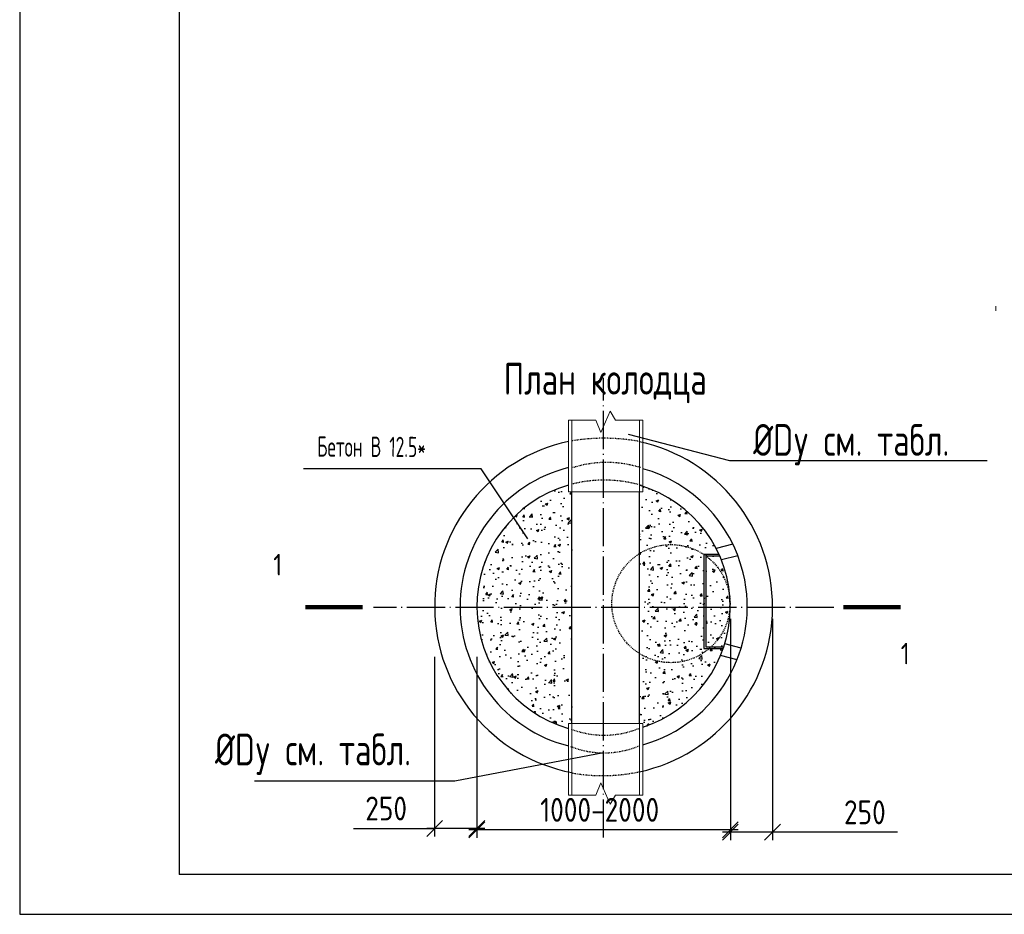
# Model space of a CAD drawing. Extents: x 0 to 362422, y 0 to 4201735.
# Tile 16 of 256: x 359901 to 360025, y 4197032 to 4197145. Entities that reach past the tile are written whole.
import ezdxf
from ezdxf.enums import TextEntityAlignment as Align

# ---------------------------------------------------------------- set-up
doc = ezdxf.new("R2010")
doc.units = 0
doc.header["$LTSCALE"] = 0.5
doc.header["$MEASUREMENT"] = 0
doc.header["$PDMODE"] = 32
doc.header["$PDSIZE"] = 0.3
doc.linetypes.add('ACAD_ISO04W100', pattern=[30, 24, -3, 0, -3])
doc.linetypes.add('HIDDEN', pattern=[0.375, 0.25, -0.125])
for name, color, linetype in [('BUILDING', 2, 'Continuous'), ('DIMS', 3, 'Continuous'), ('KOLOD', 250, 'Continuous'), ('RUSSIAN', 4, 'Continuous'), ('TEXT', 3, 'Continuous')]:
    doc.layers.add(name, color=color, linetype=linetype)
doc.layers.add('Hatch', color=7, linetype='Continuous', lineweight=13)
doc.styles.add('ROMANS', font='romans.shx', dxfattribs={"width": 0.8})
doc.styles.add('STANDART', font='romans.shx', dxfattribs={"width": 0.8, "height": 300})
doc.dimstyles.new('ROMANS_1', dxfattribs={"dimtxt": 3, "dimasz": 2, "dimexe": 1, "dimexo": 1.5, "dimgap": 1, "dimtad": 1, "dimdsep": 46, "dimtxsty": 'ROMANS', "dimblk1": 'OBLIQUE', "dimblk2": 'OBLIQUE', "dimsah": 1, "dimcen": -2.5, "dimdle": 1, "dimclrd": 3, "dimclre": 3, "dimclrt": 3, "dimadec": 0, "dimazin": 0, "dimtfac": 1, "dimtix": 1, "dimtmove": 1, "dimatfit": 3, "dimldrblk": 'OPEN30', "dimfxl": 1, "dimtolj": 1, "dimtzin": 0, "dimarcsym": 0})

# ---------------------------------------------------------------- blocks, each defined once
blk = doc.blocks.new('_Oblique')
at = {"color": 0, "linetype": 'ByBlock', "lineweight": -2}
blk.add_line((-0.5, -0.5), (0.5, 0.5), dxfattribs=at)
blk = doc.blocks.new('*D629')
at = {"layer": 'Defpoints', "color": 0, "lineweight": 50, "transparency": 16777216}
for p in [(359958.7, 4197065.15), (359990.52, 4197065.15), (359958.7, 4197043.1)]:
    blk.add_point(p, dxfattribs=at)
at = {"layer": 'DIMS', "color": 3, "lineweight": -2, "transparency": 16777216}
for p, q in [((359958.7, 4197063.65), (359958.7, 4197042.1)), ((359990.52, 4197063.65), (359990.52, 4197042.1)), ((359991.52, 4197043.1), (359957.7, 4197043.1))]:
    blk.add_line(p, q, dxfattribs=at)
at = {"layer": 'DIMS', "color": 3, "lineweight": -2, "transparency": 16777216, "xscale": 2, "yscale": 2, "zscale": 2, "rotation": 180}
blk.add_blockref('_Oblique', (359958.7, 4197043.1), dxfattribs=at)
at = {"layer": 'DIMS', "color": 3, "lineweight": -2, "transparency": 16777216, "xscale": 2, "yscale": 2, "zscale": 2}
blk.add_blockref('_Oblique', (359990.52, 4197043.1), dxfattribs=at)
at = {"layer": 'DIMS', "color": 3, "transparency": 16777216, "insert": (359974.11, 4197045.6), "char_height": 3, "attachment_point": 5, "style": 'ROMANS'}
blk.add_mtext('\\A1;1000-2000', dxfattribs=at)
blk = doc.blocks.new('_Open30')
at = {"layer": 'TEXT', "color": 0, "lineweight": -2}
for p, q in [((-1, 0.268), (0, 0)), ((0, 0), (-1, -0.268)), ((0, 0), (-1, 0))]:
    blk.add_line(p, q, dxfattribs=at)
blk = doc.blocks.new('*D630')
at = {"layer": 'Defpoints', "color": 0, "lineweight": 50, "transparency": 16777216}
for p in [(359953.39, 4197066.34), (359958.7, 4197066.34), (359953.39, 4197043.27)]:
    blk.add_point(p, dxfattribs=at)
at = {"layer": 'DIMS', "color": 3, "lineweight": -2, "transparency": 16777216}
for p, q in [((359953.39, 4197064.84), (359953.39, 4197042.27)), ((359958.7, 4197064.84), (359958.7, 4197042.27)), ((359943.21, 4197043.27), (359953.39, 4197043.27)), ((359959.7, 4197043.27), (359952.39, 4197043.27))]:
    blk.add_line(p, q, dxfattribs=at)
at = {"layer": 'DIMS', "color": 3, "lineweight": -2, "transparency": 16777216, "xscale": 2, "yscale": 2, "zscale": 2, "rotation": 180}
blk.add_blockref('_Oblique', (359953.39, 4197043.27), dxfattribs=at)
at = {"layer": 'DIMS', "color": 3, "lineweight": -2, "transparency": 16777216, "xscale": 2, "yscale": 2, "zscale": 2}
blk.add_blockref('_Oblique', (359958.7, 4197043.27), dxfattribs=at)
at = {"layer": 'DIMS', "color": 3, "transparency": 16777216, "insert": (359947.3, 4197045.77), "char_height": 3, "attachment_point": 5, "style": 'ROMANS'}
blk.add_mtext('\\A1;250', dxfattribs=at)
blk = doc.blocks.new('*D631')
at = {"layer": 'Defpoints', "color": 0, "lineweight": 50, "transparency": 16777216}
for p in [(359990.52, 4197071.12), (359995.82, 4197071.12), (359990.52, 4197042.79)]:
    blk.add_point(p, dxfattribs=at)
at = {"layer": 'DIMS', "color": 3, "lineweight": -2, "transparency": 16777216}
for p, q in [((359990.52, 4197069.62), (359990.52, 4197041.79)), ((359995.82, 4197069.62), (359995.82, 4197041.79)), ((359996.82, 4197042.79), (359989.52, 4197042.79)), ((360011.49, 4197042.79), (359995.82, 4197042.79))]:
    blk.add_line(p, q, dxfattribs=at)
at = {"layer": 'DIMS', "color": 3, "lineweight": -2, "transparency": 16777216, "xscale": 2, "yscale": 2, "zscale": 2, "rotation": 180}
blk.add_blockref('_Oblique', (359990.52, 4197042.79), dxfattribs=at)
at = {"layer": 'DIMS', "color": 3, "lineweight": -2, "transparency": 16777216, "xscale": 2, "yscale": 2, "zscale": 2}
blk.add_blockref('_Oblique', (359995.82, 4197042.79), dxfattribs=at)
at = {"layer": 'DIMS', "color": 3, "transparency": 16777216, "insert": (360007.41, 4197045.29), "char_height": 3, "attachment_point": 5, "style": 'ROMANS'}
blk.add_mtext('\\A1;250', dxfattribs=at)

msp = doc.modelspace()

# ---------------------------------------------------------------- hatches: boundary and pattern name
at = {"layer": 'BUILDING'}
h = msp.add_hatch(dxfattribs=at)
h.set_pattern_fill('AR-CONC', color=0, scale=0.018, style=0)
h.set_pattern_definition([(50, (359267.0871, 4203206.6958), (3.279324, -0.2869035), [0.3429, -3.7719]), (355, (359267.087, 4203206.6958), (-0.6343709, 3.4390196), [0.27432, -3.01752]), (100.451, (359267.3604, 4203206.672), (2.644965, 3.1521004), [0.29142, -3.20562]), (46.1842, (359267.087, 4203207.61), (4.8794227, -0.756762), [0.51435, -5.65785]), (96.6356, (359267.4938, 4203207.547), (4.2732762, 4.45366), [0.43713, -4.80843]), (351.184, (359267.087, 4203207.61), (4.273283, 4.453652), [0.41148, -4.52628]), (21, (359267.5443, 4203207.3816), (2.7290678, -1.8407793), [0.3429, -3.7719]), (326, (359267.5443, 4203207.3816), (1.1124365, 3.3153834), [0.27432, -3.01752]), (71.4514, (359267.7718, 4203207.2282), (3.8414968, 1.4746114), [0.29142, -3.20562]), (37.5, (359267.0871, 4203206.6958), (0.05559486, 1.5219907), [0, -2.980944, 0, -3.06324, 0, -3.02895]), (7.5, (359267.0871, 4203206.6958), (1.20275393, 1.80325035), [0, -1.746504, 0, -2.912364, 0, -1.15443]), (327.5, (359266.0676, 4203206.6958), (2.44063071, -0.1031174), [0, -1.143, 0, -3.56616, 0, -4.73202]), (317.5, (359265.6104, 4203206.6958), (2.6663253, 0.45767684), [0, -1.4859, 0, -2.368296, 0, -3.36042])])
h.paths.add_polyline_path([(359970.632, 4197071.004), (359970.632, 4197085.567), (359970.208, 4197085.567), (359970.208, 4197086.41, 0.3375436), (359958.695, 4197071.004)])
h.paths.add_polyline_path([(359970.208, 4197055.828), (359970.208, 4197056.441), (359970.632, 4197056.441), (359970.632, 4197071.004), (359958.695, 4197071.004, 0.3323592)])
h = msp.add_hatch(dxfattribs=at)
h.set_pattern_fill('AR-CONC', color=0, scale=0.018, style=0)
h.set_pattern_definition([(50, (355175.122, 4196535.927), (3.279324, -0.2869035), [0.3429, -3.7719]), (355, (355175.122, 4196535.927), (-0.6343709, 3.4390196), [0.27432, -3.01752]), (100.451, (355175.3953, 4196535.9032), (2.644965, 3.1521004), [0.29142, -3.20562]), (46.1842, (355175.122, 4196536.8415), (4.8794227, -0.756762), [0.51435, -5.65785]), (96.6356, (355175.5286, 4196536.7784), (4.273276, 4.45366), [0.43713, -4.80843]), (351.184, (355175.122, 4196536.8415), (4.273283, 4.453652), [0.41148, -4.52628]), (21, (355175.5792, 4196536.613), (2.7290678, -1.8407793), [0.3429, -3.7719]), (326, (355175.5792, 4196536.613), (1.1124365, 3.3153834), [0.27432, -3.01752]), (71.4514, (355175.8066, 4196536.4595), (3.8414968, 1.4746114), [0.29142, -3.20562]), (37.5, (355175.122, 4196535.9271), (0.05559486, 1.5219907), [0, -2.980944, 0, -3.06324, 0, -3.02895]), (7.5, (355175.122, 4196535.9271), (1.2027539, 1.80325035), [0, -1.746504, 0, -2.912364, 0, -1.15443]), (327.5, (355174.1024, 4196535.9271), (2.4406307, -0.1031174), [0, -1.143, 0, -3.56616, 0, -4.73202]), (317.5, (355173.6452, 4196535.927), (2.6663253, 0.4576768), [0, -1.4859, 0, -2.368296, 0, -3.36042])])
h.paths.add_polyline_path([(359979.542, 4197086.245), (359979.542, 4197085.567), (359979.118, 4197085.567), (359979.118, 4197077.803, -0.5894594), (359990.485, 4197071.511, -0.017105), (359990.468, 4197071.004), (359990.516, 4197071.004, 0.3265629)])
h.paths.add_polyline_path([(359987.207, 4197077.671, 0.296307), (359979.118, 4197077.803), (359979.118, 4197071.004), (359987.314, 4197071.004)], flags=17)
h.paths.add_polyline_path([(359987.455, 4197077.496), (359987.422, 4197077.496), (359987.526, 4197071.004), (359990.468, 4197071.004, 0.017105), (359990.485, 4197071.511, 0.2387493)], flags=17)
h.paths.add_polyline_path([(359990.468, 4197071.004), (359987.526, 4197071.004), (359987.605, 4197066.075), (359988.126, 4197066.083, 0.190112)], flags=17)
h.paths.add_polyline_path([(359987.314, 4197071.004), (359979.118, 4197071.004), (359979.118, 4197065.219, 0.3277739), (359987.885, 4197065.867), (359987.397, 4197065.859)], flags=17)
h.paths.add_polyline_path([(359990.516, 4197071.004), (359990.468, 4197071.004, -0.5666411), (359979.118, 4197065.219), (359979.118, 4197056.441), (359979.542, 4197056.441), (359979.542, 4197055.993, 0.322556)])

# ---------------------------------------------------------------- linework, layer by layer
at = {"color": 0, "linetype": 'Continuous'}
for p, q in [((359901.283, 4197329.476), (359901.283, 4197032.476)), ((359901.283, 4197032.476), (360354.752, 4197032.476))]:
    msp.add_line(p, q, dxfattribs=at)
for p in [(359921.306, 4197221.622), (360349.752, 4197037.476)]:
    msp.add_line(p, (359921.306, 4197037.476))
at = {"color": 0, "lineweight": 20}
msp.add_line((360023.869, 4197108.89), (360023.869, 4197108.312), dxfattribs=at)
at = {"layer": 'BUILDING', "color": 0, "linetype": 'HIDDEN', "ltscale": 0.4}
for centre, radius, start, end in [((359974.65, 4197067.504), 24.782, 79.61347, 99.38523), ((359974.99, 4197075.137), 14.112, 72.50281, 107.49719), ((359974.701, 4197070.281), 16.745, 73.88705, 104.41139), ((359974.666, 4197066.612), 11.632, 249.19264, 292.36176), ((359974.677, 4197064.186), 11.425, 248.29124, 292.87763), ((359974.489, 4197071.96), 22.061, 259.96241, 282.11285)]:
    msp.add_arc(centre, radius, start, end, dxfattribs=at)
at = {"layer": 'DIMS', "color": 0}
for points in [[(359977.675, 4197092.783), (359990.406, 4197089.492), (360022.771, 4197089.486)], [(359965.082, 4197079.641), (359959.224, 4197088.453), (359936.939, 4197088.453)], [(359974.606, 4197052.762), (359955.937, 4197049.209), (359930.755, 4197049.209)]]:
    msp.add_lwpolyline(points, dxfattribs=at)
for points in [[(359944.37, 4197071.081, 0.54, 0.54, 0), (359937.17, 4197071.081, 0.54, 0.54, 0), (359938.97, 4197071.081, 0, 1.08, 0), (359938.97, 4197068.381, 0, 0, 0), (359938.97, 4197063.881, 0, 0, 0)], [(360004.715, 4197071.081, 0.54, 0.54, 0), (360011.915, 4197071.081, 0.54, 0.54, 0), (360010.115, 4197071.081, 0, 1.08, 0), (360010.115, 4197068.381, 0, 0, 0), (360010.115, 4197063.881, 0, 0, 0)]]:
    msp.add_lwpolyline(points, format="xyseb", dxfattribs=at)
at = {"layer": 'Hatch', "color": 0}
for points in [[(359979.542, 4197094.565), (359979.542, 4197085.567), (359970.208, 4197085.567), (359970.208, 4197094.565), (359973.62, 4197094.565), (359974.268, 4197093.006), (359975.423, 4197095.672), (359976.099, 4197094.565)], [(359979.542, 4197047.442), (359979.542, 4197056.441), (359970.208, 4197056.441), (359970.208, 4197047.442), (359973.62, 4197047.442), (359974.268, 4197049.001), (359975.423, 4197046.335), (359976.099, 4197047.442)]]:
    msp.add_lwpolyline(points, close=True, dxfattribs=at)
at = {"layer": 'Hatch', "color": 0, "linetype": 'HIDDEN', "ltscale": 100}
for points in [[(359979.118, 4197094.565), (359979.118, 4197085.567), (359970.632, 4197085.567), (359970.632, 4197094.565)], [(359979.118, 4197047.442), (359979.118, 4197056.441), (359970.632, 4197056.441), (359970.632, 4197047.442)]]:
    msp.add_lwpolyline(points, dxfattribs=at)
at = {"layer": 'KOLOD', "color": 0}
for p, q in [((359970.632, 4197056.441), (359970.632, 4197085.567)), ((359979.118, 4197056.441), (359979.118, 4197085.567)), ((359990.833, 4197078.982), (359988.735, 4197078.435)), ((359987.206, 4197077.704), (359987.206, 4197065.859)), ((359987.206, 4197077.704), (359989.09, 4197077.704)), ((359991.458, 4197077.534), (359989.392, 4197076.995)), ((359987.422, 4197077.496), (359987.422, 4197066.075)), ((359987.422, 4197077.496), (359989.183, 4197077.496)), ((359991.875, 4197065.928), (359989.82, 4197066.464)), ((359987.206, 4197065.859), (359989.622, 4197065.859)), ((359987.422, 4197066.075), (359989.696, 4197066.075)), ((359991.36, 4197064.451), (359989.289, 4197064.991))]:
    msp.add_line(p, q, dxfattribs=at)
at = {"layer": 'KOLOD', "color": 0, "linetype": 'ACAD_ISO04W100', "ltscale": 0.4}
for points in [[(359974.606, 4197042.115), (359974.606, 4197099.892)], [(360003.494, 4197071.004), (359945.717, 4197071.004)]]:
    msp.add_lwpolyline(points, dxfattribs=at)
at = {"layer": 'KOLOD', "color": 0, "linetype": 'Continuous'}
msp.add_lwpolyline([(359970.632, 4197086.526), (359970.632, 4197086.526)], close=True, dxfattribs=at)
at = {"layer": 'KOLOD', "color": 0, "linetype": 'HIDDEN'}
msp.add_circle((359983.06, 4197071.511), 7.425, dxfattribs=at)
at = {"layer": 'KOLOD', "color": 0}
for centre, radius, start, end in [((359974.606, 4197071.119), 21.214, 101.96442, 259.20449), ((359974.606, 4197071.119), 21.214, 359.68845, 77.71964), ((359974.606, 4197071.119), 18.032, 104.11609, 255.88391), ((359974.606, 4197071.119), 18.032, 13.60896, 74.11191), ((359974.562, 4197071.152), 15.867, 105.92704, 180.53416), ((359974.606, 4197071.119), 15.911, 359.5846, 73.52519), ((359974.606, 4197071.119), 18.032, 285.88809, 13.60896), ((359974.606, 4197071.119), 15.911, 180.4154, 253.9542), ((359974.606, 4197071.119), 21.214, 282.28036, 359.68845), ((359974.606, 4197071.119), 15.911, 288.07493, 359.5846), ((359974.606, 4197071.119), 15.911, 286.37484, 286.47481)]:
    msp.add_arc(centre, radius, start, end, dxfattribs=at)

# ---------------------------------------------------------------- texts
at = {"layer": 'DIMS', "color": 0, "style": 'ROMANS', "width": 0.8}
for p in [(359933.125, 4197077.752), (360011.915, 4197066.581)]:
    msp.add_text('1', height=2.7, dxfattribs=at).set_placement(p, align=Align.TOP_LEFT)
at = {"layer": 'RUSSIAN', "color": 0, "linetype": 'Continuous', "style": 'ROMANS', "width": 0.6}
msp.add_text('Бетон В 12.5*', height=2.54571, rotation=359.68846, dxfattribs=at).set_placement((359938.63, 4197089.985))
at = {"layer": 'TEXT', "color": 0, "style": 'STANDART', "width": 0.7}
for s, p in [('План колодца', (359962.058, 4197097.759)), ('%%CDy см. табл. ', (359993.389, 4197090.08)), ('%%CDy см. табл. ', (359925.803, 4197051.194))]:
    msp.add_text(s, height=3.98369, dxfattribs=at).set_placement(p)

# ---------------------------------------------------------------- dimensions: what is measured, and where the dimension line sits
at = {"layer": 'DIMS', "color": 0}
for base, p1, p2, text, picture, middle in [((359990.517, 4197042.794), (359995.82, 4197071.119), (359990.517, 4197071.119), '250', '*D631', (360007.405, 4197042.602)), ((359953.392, 4197043.273), (359958.695, 4197066.337), (359953.392, 4197066.337), '250', '*D630', (359947.299, 4197040.947)), ((359958.695, 4197043.098), (359990.517, 4197065.153), (359958.695, 4197065.153), '1000-2000', '*D629', (359974.106, 4197043.098))]:
    dim = msp.add_linear_dim(base=base, p1=p1, p2=p2, text=text, dimstyle='ROMANS_1', dxfattribs=at)
    dim.commit()
    dim.dimension.update_dxf_attribs({"geometry": picture, "text_midpoint": middle, "dimtype": 160})

doc.saveas('drawing.dxf')
